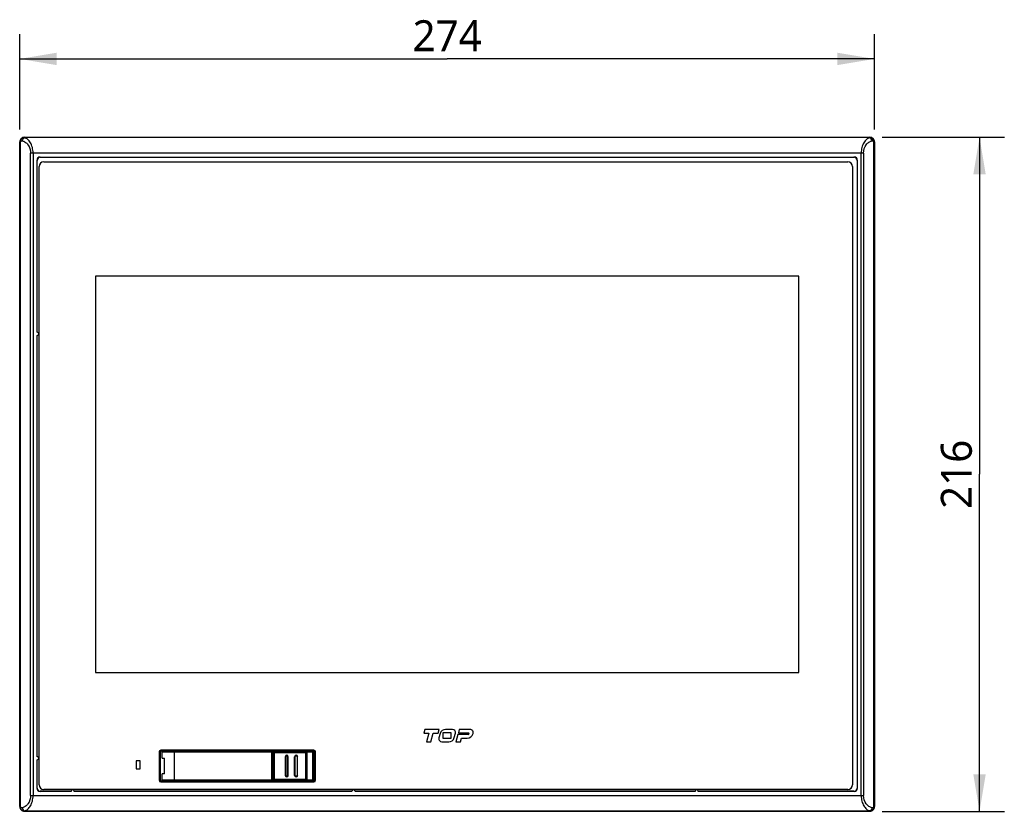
# Model space of a CAD drawing. Header units: inches. Extents: x 0 to 58.5, y 0 to 41.3.
# Tile 6 of 22: x 14.9 to 27.3, y 17.7 to 27.7. Entities that reach past the tile are written whole.
import ezdxf

# ---------------------------------------------------------------- set-up
doc = ezdxf.new("R2010")
doc.units = ezdxf.units.IN
doc.header["$LTSCALE"] = 3.215551
doc.header["$MEASUREMENT"] = 0
doc.layers.get('0').update_dxf_attribs({"linetype": 'CONTINUOUS'})
for name, color, linetype in [('3D-TOPRW1000WD_1_1_1-SHAPE', 7, 'CONTINUOUS'), ('3D-TOPRW1000WD_1_2_1-SHAPE', 7, 'CONTINUOUS'), ('3D-TOPRW1010WD-DIM', 7, 'CONTINUOUS')]:
    doc.layers.add(name, color=color, linetype=linetype)
doc.styles.add('TEXTSTYLE_3', font='malgun.ttf')
doc.dimstyles.new('DIMSTYLE_3', dxfattribs={"dimtxt": 0.390625, "dimasz": 0.46875, "dimexe": 0.125, "dimexo": 0.0625, "dimgap": 0.039062, "dimtad": 1, "dimdec": 5, "dimzin": 4, "dimdsep": 46, "dimtxsty": 'TEXTSTYLE_3', "dimblk": '_FILLED', "dimblk1": '_FILLED', "dimblk2": '_FILLED', "dimcen": 0.09, "dimadec": 5, "dimazin": 1, "dimtfac": 1, "dimtdec": 5, "dimtofl": 0, "dimtmove": 0, "dimatfit": 3, "dimldrblk": '_FILLED', "dimfxl": 1, "dimtolj": 1, "dimtzin": 4, "dimarcsym": 0})

# ---------------------------------------------------------------- blocks, each defined once
blk = doc.blocks.new('_FILLED')
at = {"color": 0, "linetype": 'BYBLOCK'}
blk.add_solid([(0, 0), (-1, 0.167), (-1, -0.167)], dxfattribs=at)
blk = doc.blocks.new('*D3')
at = {"layer": '3D-TOPRW1010WD-DIM', "color": 2, "linetype": 'CONTINUOUS'}
for p, q in [((14.902, 26.32), (14.902, 27.523)), ((25.689, 26.32), (25.689, 27.523)), ((14.902, 27.211), (20.296, 27.211)), ((25.689, 27.211), (20.296, 27.211))]:
    blk.add_line(p, q, dxfattribs=at)
at = {"layer": '3D-TOPRW1010WD-DIM', "color": 2, "linetype": 'CONTINUOUS', "xscale": 0.46875, "yscale": 0.46875, "zscale": 0.46875}
for p, rotation in [((14.902, 27.211), 180.000000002), ((25.689, 27.211), 2e-09)]:
    blk.add_blockref('_FILLED', p, dxfattribs=dict(at, rotation=rotation))
at = {"layer": '3D-TOPRW1010WD-DIM', "color": 2, "linetype": 'CONTINUOUS', "insert": (20.296, 27.699), "char_height": 0.3906, "width": 0.89844, "attachment_point": 2, "line_spacing_factor": 0.9, "style": 'TEXTSTYLE_3'}
blk.add_mtext('274', dxfattribs=at)
blk = doc.blocks.new('*D4')
at = {"layer": '3D-TOPRW1010WD-DIM', "color": 2, "linetype": 'CONTINUOUS'}
for p, q in [((25.787, 26.222), (27.327, 26.222)), ((27.014, 26.222), (27.014, 21.97)), ((27.014, 17.718), (27.014, 21.97)), ((25.787, 17.718), (27.327, 17.718))]:
    blk.add_line(p, q, dxfattribs=at)
at = {"layer": '3D-TOPRW1010WD-DIM', "color": 2, "linetype": 'CONTINUOUS', "xscale": 0.46875, "yscale": 0.46875, "zscale": 0.46875}
for p, rotation in [((27.014, 26.222), 90.0000000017), ((27.014, 17.718), 270.0000000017)]:
    blk.add_blockref('_FILLED', p, dxfattribs=dict(at, rotation=rotation))
at = {"layer": '3D-TOPRW1010WD-DIM', "color": 2, "linetype": 'CONTINUOUS', "insert": (26.526, 21.97), "char_height": 0.3906, "width": 0.89844, "attachment_point": 2, "rotation": 90, "line_spacing_factor": 0.9, "style": 'TEXTSTYLE_3'}
blk.add_mtext('216', dxfattribs=at)

msp = doc.modelspace()

# ---------------------------------------------------------------- linework, layer by layer
at = {"layer": '3D-TOPRW1000WD_1_1_1-SHAPE', "color": 7, "linetype": 'CONTINUOUS'}
for p, q in [((14.96366, 26.219811), (14.961057, 26.222414)), ((14.961057, 26.222414), (25.63051, 26.222414)), ((25.627907, 26.219811), (14.96366, 26.219811)), ((25.627907, 26.219811), (25.63051, 26.222414)), ((14.902083, 17.777452), (14.902083, 26.16344)), ((14.904507, 26.161017), (14.902083, 26.16344)), ((14.904507, 17.779875), (14.904507, 26.161017)), ((14.913547, 26.161017), (14.904507, 26.161017)), ((14.913547, 17.779875), (14.913547, 26.161017)), ((25.687061, 26.161016), (25.678021, 26.161016)), ((25.678021, 26.161016), (25.678021, 17.779875)), ((25.687061, 26.161016), (25.689485, 26.16344)), ((25.687061, 26.161016), (25.687061, 17.779875)), ((25.689485, 26.16344), (25.689485, 17.777452)), ((15.040452, 17.917661), (15.040452, 26.02323)), ((25.551116, 26.02323), (15.040452, 26.02323)), ((15.070728, 26.02323), (15.070728, 17.917661)), ((15.161776, 25.970446), (15.159709, 25.972512)), ((15.159709, 25.972512), (25.431859, 25.972512)), ((15.161776, 25.970446), (25.429792, 25.970446)), ((25.52084, 17.917661), (25.52084, 26.02323)), ((25.551116, 26.02323), (25.551116, 17.917661)), ((15.120489, 23.761684), (15.120489, 25.933292)), ((15.122555, 25.931225), (15.120489, 25.933292)), ((15.122555, 23.761784), (15.122555, 25.931225)), ((25.469012, 25.931225), (25.471079, 25.933292)), ((25.469012, 25.931225), (25.469012, 18.009666)), ((25.471079, 25.933292), (25.471079, 18.007599)), ((15.120489, 18.407353), (15.120489, 23.722515)), ((15.122555, 18.407454), (15.122555, 23.722414)), ((16.670961, 18.465323), (16.673022, 18.463261)), ((16.670961, 18.113364), (16.670961, 18.465323)), ((16.673022, 18.463261), (16.673022, 18.115425)), ((16.686706, 18.481069), (16.688768, 18.479007)), ((18.614368, 18.481069), (16.686706, 18.481069)), ((18.612306, 18.479007), (16.688768, 18.479007)), ((16.698422, 18.387769), (16.698422, 18.462572)), ((18.091059, 18.462572), (16.698422, 18.462572)), ((16.706569, 18.470446), (18.083185, 18.470446)), ((16.850902, 18.470446), (16.850902, 18.108241)), ((18.083185, 18.108241), (18.083185, 18.470177)), ((18.091059, 18.462572), (18.091059, 18.116115)), ((18.099835, 18.407782), (18.091059, 18.404588)), ((18.100171, 18.122629), (18.100171, 18.456057)), ((18.523811, 18.456057), (18.100277, 18.456057)), ((18.111982, 18.467868), (18.512, 18.467868)), ((18.111982, 18.467868), (18.111982, 18.110925)), ((18.26063, 18.407454), (18.252761, 18.407454)), ((18.252761, 18.407454), (18.252761, 18.171233)), ((18.26063, 18.407454), (18.26063, 18.171233)), ((18.291562, 18.407454), (18.283693, 18.407454)), ((18.283693, 18.171233), (18.283693, 18.407454)), ((18.291562, 18.171233), (18.291562, 18.407454)), ((18.378741, 18.407454), (18.370871, 18.407454)), ((18.370871, 18.171233), (18.370871, 18.407454)), ((18.378741, 18.171233), (18.378741, 18.407454)), ((18.409672, 18.407454), (18.401803, 18.407454)), ((18.401803, 18.407454), (18.401803, 18.171233)), ((18.409673, 18.171233), (18.409673, 18.407454)), ((18.48476, 18.472414), (18.60287, 18.472414)), ((18.48476, 18.472414), (18.48476, 18.467868)), ((18.512, 18.110819), (18.512, 18.467459)), ((18.610744, 18.46454), (18.520352, 18.46454)), ((18.523811, 18.456057), (18.523811, 18.122629)), ((18.60287, 18.106272), (18.60287, 18.472146)), ((18.610744, 18.46454), (18.610744, 18.114146)), ((18.620179, 18.471134), (18.620179, 18.107553)), ((18.622241, 18.105491), (18.622241, 18.473196)), ((15.120489, 18.007599), (15.120489, 18.368192)), ((15.122555, 18.009666), (15.122555, 18.368083)), ((16.698422, 18.387769), (16.727429, 18.387769)), ((16.727429, 18.190918), (16.727429, 18.387769)), ((16.727429, 18.190918), (16.698422, 18.190918)), ((16.698422, 18.116115), (16.698422, 18.190918)), ((18.099835, 18.170905), (18.091059, 18.174099)), ((18.252761, 18.171233), (18.26063, 18.171233)), ((18.283693, 18.171233), (18.291562, 18.171233)), ((18.370871, 18.171233), (18.378741, 18.171233)), ((18.401803, 18.171233), (18.409957, 18.171233)), ((16.673022, 18.115425), (16.670961, 18.113364)), ((16.688768, 18.09968), (16.686706, 18.097618)), ((18.614368, 18.097618), (16.686706, 18.097618)), ((18.612306, 18.09968), (16.688768, 18.09968)), ((16.698422, 18.116115), (18.090791, 18.116115)), ((16.706569, 18.108241), (18.083185, 18.108241)), ((18.100171, 18.122629), (18.523403, 18.122629)), ((18.512, 18.110819), (18.111982, 18.110818)), ((18.48476, 18.110819), (18.48476, 18.106272)), ((18.60287, 18.106272), (18.48476, 18.106272)), ((18.520352, 18.114146), (18.610476, 18.114146)), ((15.040452, 17.917661), (25.551116, 17.917661)), ((15.122555, 18.009666), (15.120489, 18.007599)), ((15.161776, 17.970446), (15.159709, 17.968379)), ((15.551798, 17.968379), (15.159709, 17.968379)), ((15.551689, 17.970446), (15.161776, 17.970446)), ((19.095097, 17.968379), (15.590959, 17.968379)), ((19.094996, 17.970446), (15.591059, 17.970446)), ((23.425805, 17.968379), (19.134266, 17.968379)), ((23.425705, 17.970446), (19.134366, 17.970446)), ((25.431859, 17.968379), (23.464966, 17.968379)), ((25.429792, 17.970446), (23.465075, 17.970446)), ((25.429792, 17.970446), (25.431859, 17.968379)), ((25.469012, 18.009666), (25.471079, 18.007599)), ((14.904507, 17.779875), (14.902083, 17.777452)), ((14.904507, 17.779875), (14.913547, 17.779875)), ((25.678021, 17.779874), (25.687061, 17.779874)), ((25.687061, 17.779875), (25.689485, 17.777452)), ((14.96366, 17.72108), (14.961057, 17.718477)), ((25.63051, 17.718477), (14.961057, 17.718477)), ((14.96366, 17.72108), (25.627907, 17.72108)), ((25.627907, 17.72108), (25.63051, 17.718477))]:
    msp.add_line(p, q, dxfattribs=at)
for centre, radius, start, end in [((14.961031, 26.163466), 0.058948, 89.9730667, 180.0269513), ((14.963844, 26.16066), 0.059151, 90.1780221, 148.0330212), ((25.627723, 26.16066), 0.059151, 31.9670943, 89.8221573), ((25.630536, 26.163466), 0.058948, 359.9730668, 90.0269952), ((15.122555, 23.742099), 0.019685, 263.9761098, 96.0238902), ((15.122555, 18.387769), 0.019685, 263.9736172, 96.0238902), ((18.083185, 18.462572), 0.007874, 0, 90), ((18.111982, 18.456053), 0.011813, 127.4876627, 143.3314963), ((18.111986, 18.456056), 0.011812, 90.0185063, 97.5174848), ((18.272162, 18.407454), 0.019543, 0.0000681, 179.9999199), ((18.390272, 18.407454), 0.019543, 0.0000681, 179.9999199), ((18.511999, 18.456054), 0.011812, 0.0185063, 7.5174848), ((18.60287, 18.46454), 0.007874, 0, 90), ((18.272162, 18.171233), 0.019543, 180.0000681, 359.9999199), ((18.390272, 18.171233), 0.019543, 180.0001011, 359.9999439), ((18.083185, 18.116115), 0.007874, 270, 360), ((18.111983, 18.122633), 0.011812, 180.0185063, 187.5174848), ((18.511997, 18.12263), 0.011812, 270.0185063, 277.5174848), ((18.60287, 18.114146), 0.007874, 270, 360), ((15.571374, 17.970446), 0.019685, 353.9761616, 186.0263828), ((19.114681, 17.970446), 0.019685, 353.9761616, 186.023829), ((23.44539, 17.970446), 0.019685, 353.9736172, 186.023829), ((14.961031, 17.777426), 0.058948, 179.9730667, 270.0269953), ((25.630536, 17.777426), 0.058948, 269.9730667, 0.0269513), ((14.963844, 17.780232), 0.059151, 211.9670943, 269.8221573), ((25.627723, 17.780232), 0.059151, 270.1780221, 328.0330212)]:
    msp.add_arc(centre, radius, start, end, dxfattribs=at)
for centre, major_axis, ratio, start_param, end_param in [((15.160009, 25.932992), (0.028051, -0.028051), 0.992432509, 2.359992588, 3.923192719), ((15.162076, 25.930925), (0.028051, -0.028051), 0.992432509, 2.359992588, 3.923192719), ((25.429492, 25.930925), (-0.028051, -0.028051), 0.992432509, 2.359992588, 3.923192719), ((25.431558, 25.932992), (0.028051, 0.028051), 0.992432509, -0.781600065, 0.781600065), ((16.686711, 18.465318), (0.011139, -0.011139), 0.99969546, -2.879851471, -2.356346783), ((16.688773, 18.463256), (-0.011139, 0.011139), 0.99969546, -0.78524587, 0.78524587), ((16.686711, 18.465318), (-0.011139, 0.011139), 0.99969546, -0.527303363, 0.261741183), ((16.686711, 18.465318), (0.011139, -0.011139), 0.99969546, 2.356346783, 2.61428929), ((18.111088, 18.456951), (-0.008352, 0.008352), 0.99992385, 5.49782522, 7.068545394), ((18.512319, 18.456376), (-0.008352, -0.008352), 0.99992385, 8.639417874, 10.210138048), ((18.612304, 18.471132), (-0.005569, -0.005569), 0.99969546, 8.63953209, 10.210023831), ((18.614365, 18.473193), (-0.005569, -0.005569), 0.99969546, 8.945147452, 10.210023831), ((16.686711, 18.113369), (0.011139, 0.011139), 0.99969546, 8.639532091, 10.210023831), ((16.688773, 18.11543), (0.011139, 0.011139), 0.99969546, 8.639532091, 10.210023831), ((18.111088, 18.121736), (0.008352, 0.008352), 0.99992385, -3.926952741, -2.356232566), ((18.512319, 18.122311), (0.008352, -0.008352), 0.99992385, 5.49782522, 7.068545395), ((18.612304, 18.107555), (0.005569, -0.005569), 0.99969546, -0.78524587, 0.78524587), ((18.614365, 18.105493), (0.005569, -0.005569), 0.99969546, -0.78524587, 0.506160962), ((15.160009, 18.007899), (0.028051, 0.028051), 0.992432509, 2.359992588, 3.923192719), ((15.162076, 18.009966), (0.028051, 0.028051), 0.992432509, 2.359992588, 3.923192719), ((25.429492, 18.009966), (-0.028051, 0.028051), 0.992432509, 2.359992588, 3.923192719), ((25.431558, 18.007899), (0.028051, -0.028051), 0.992432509, -0.781600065, 0.781600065)]:
    msp.add_ellipse(centre, major_axis=major_axis, ratio=ratio, start_param=start_param, end_param=end_param, dxfattribs=at)
for points, knots in [([(14.964652, 26.216507), (14.955098, 26.217424), (14.934668, 26.214185), (14.919126, 26.200353), (14.913663, 26.191976)], [0, 0, 0, 0, 0.489736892, 1, 1, 1, 1]), ([(14.934376, 26.177852), (14.935249, 26.187045), (14.941276, 26.204129), (14.956762, 26.215286), (14.964652, 26.216507)], [0, 0, 0, 0, 0.536319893, 1, 1, 1, 1]), ([(14.964652, 26.216507), (14.964577, 26.216901), (14.964329, 26.218015), (14.964091, 26.219195), (14.96366, 26.219811)], [0, 0, 0, 0, 0.347793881, 1, 1, 1, 1]), ([(15.070728, 26.02323), (15.070727, 26.047281), (15.065258, 26.092883), (15.041978, 26.152337), (15.008094, 26.19545), (14.978922, 26.212362), (14.964652, 26.216507)], [0, 0, 0, 0, 0.308499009, 0.582007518, 0.809397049, 1, 1, 1, 1]), ([(25.626915, 26.216507), (25.612653, 26.212364), (25.58349, 26.195465), (25.549607, 26.15236), (25.526315, 26.092904), (25.52084, 26.047288), (25.52084, 26.02323)], [0, 0, 0, 0, 0.190509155, 0.417824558, 0.691410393, 1, 1, 1, 1]), ([(25.626915, 26.216507), (25.62699, 26.216901), (25.627238, 26.218015), (25.627476, 26.219195), (25.627907, 26.219811)], [0, 0, 0, 0, 0.347795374, 1, 1, 1, 1]), ([(25.677905, 26.191976), (25.672443, 26.200353), (25.656898, 26.214181), (25.636469, 26.217429), (25.626915, 26.216507)], [0, 0, 0, 0, 0.510250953, 1, 1, 1, 1]), ([(25.657191, 26.177852), (25.656318, 26.187045), (25.650292, 26.204129), (25.634805, 26.215286), (25.626915, 26.216507)], [0, 0, 0, 0, 0.536319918, 1, 1, 1, 1]), ([(14.916719, 26.171217), (14.915701, 26.172945), (14.912612, 26.179244), (14.911425, 26.187377), (14.913663, 26.191976)], [0, 0, 0, 0, 0.281660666, 1, 1, 1, 1]), ([(14.913547, 26.161017), (14.913547, 26.161984), (14.913811, 26.165576), (14.915222, 26.169059), (14.916719, 26.171217)], [0, 0, 0, 0, 0.269225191, 1, 1, 1, 1]), ([(14.916719, 26.171217), (14.918619, 26.173955), (14.924201, 26.17832), (14.931209, 26.178588), (14.934376, 26.177852)], [0, 0, 0, 0, 0.506153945, 1, 1, 1, 1]), ([(14.934376, 26.177852), (14.947968, 26.174692), (14.975618, 26.162379), (15.024119, 26.115402), (15.040451, 26.060256), (15.040452, 26.02323)], [0, 0, 0, 0, 0.209777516, 0.443390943, 1, 1, 1, 1]), ([(25.551116, 26.02323), (25.551116, 26.060254), (25.567448, 26.115399), (25.615947, 26.162377), (25.643598, 26.174692), (25.657191, 26.177852)], [0, 0, 0, 0, 0.556583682, 0.790208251, 1, 1, 1, 1]), ([(25.657191, 26.177852), (25.660359, 26.178588), (25.667367, 26.178323), (25.672949, 26.173955), (25.674849, 26.171217)], [0, 0, 0, 0, 0.493837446, 1, 1, 1, 1]), ([(25.674849, 26.171217), (25.675912, 26.173022), (25.678986, 26.179337), (25.680105, 26.187454), (25.677905, 26.191976)], [0, 0, 0, 0, 0.294133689, 1, 1, 1, 1]), ([(25.674849, 26.171217), (25.67532, 26.170537), (25.677186, 26.167463), (25.678021, 26.163781), (25.678021, 26.161016)], [0, 0, 0, 0, 0.230190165, 1, 1, 1, 1]), ([(16.698422, 18.462572), (16.698422, 18.464612), (16.700251, 18.468858), (16.704521, 18.470446), (16.706569, 18.470446)], [0, 0, 0, 0, 0.499130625, 1, 1, 1, 1]), ([(18.265396, 18.416784), (18.267313, 18.418161), (18.272123, 18.419794), (18.276944, 18.418191), (18.278869, 18.416826)], [0, 0, 0, 0, 0.500017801, 1, 1, 1, 1]), ([(18.383506, 18.416784), (18.385423, 18.418161), (18.390233, 18.419794), (18.395054, 18.418191), (18.396979, 18.416826)], [0, 0, 0, 0, 0.500017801, 1, 1, 1, 1]), ([(18.278927, 18.161902), (18.27701, 18.160526), (18.2722, 18.158893), (18.26738, 18.160496), (18.265454, 18.16186)], [0, 0, 0, 0, 0.500017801, 1, 1, 1, 1]), ([(18.397038, 18.161902), (18.395121, 18.160526), (18.39031, 18.158893), (18.38549, 18.160496), (18.383565, 18.161861)], [0, 0, 0, 0, 0.500009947, 1, 1, 1, 1]), ([(16.706569, 18.108241), (16.704522, 18.108241), (16.700251, 18.109828), (16.698422, 18.114074), (16.698422, 18.116115)], [0, 0, 0, 0, 0.500791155, 1, 1, 1, 1]), ([(15.040452, 17.917661), (15.040451, 17.880637), (15.02412, 17.825492), (14.975621, 17.778514), (14.947969, 17.766199), (14.934376, 17.76304)], [0, 0, 0, 0, 0.556583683, 0.790208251, 1, 1, 1, 1]), ([(14.964652, 17.724384), (14.978915, 17.728528), (15.008078, 17.745426), (15.04196, 17.788532), (15.065253, 17.847988), (15.070727, 17.893603), (15.070728, 17.917661)], [0, 0, 0, 0, 0.190509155, 0.417824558, 0.691410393, 1, 1, 1, 1]), ([(25.52084, 17.917661), (25.52084, 17.89361), (25.52631, 17.848008), (25.54959, 17.788554), (25.583473, 17.745441), (25.612646, 17.72853), (25.626915, 17.724384)], [0, 0, 0, 0, 0.308499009, 0.582007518, 0.809397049, 1, 1, 1, 1]), ([(25.657191, 17.76304), (25.643599, 17.766199), (25.615949, 17.778513), (25.567449, 17.825489), (25.551117, 17.880636), (25.551116, 17.917661)], [0, 0, 0, 0, 0.209777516, 0.443390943, 1, 1, 1, 1]), ([(14.916719, 17.769675), (14.915655, 17.767869), (14.912582, 17.761554), (14.911463, 17.753437), (14.913663, 17.748915)], [0, 0, 0, 0, 0.294133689, 1, 1, 1, 1]), ([(14.916719, 17.769675), (14.916247, 17.770354), (14.914382, 17.773428), (14.913547, 17.777111), (14.913547, 17.779875)], [0, 0, 0, 0, 0.230190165, 1, 1, 1, 1]), ([(14.934376, 17.76304), (14.931209, 17.762304), (14.924201, 17.762569), (14.918619, 17.766936), (14.916719, 17.769675)], [0, 0, 0, 0, 0.493837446, 1, 1, 1, 1]), ([(25.674849, 17.769675), (25.672949, 17.766937), (25.667366, 17.762571), (25.660359, 17.762304), (25.657191, 17.76304)], [0, 0, 0, 0, 0.506153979, 1, 1, 1, 1]), ([(25.678021, 17.779875), (25.678021, 17.778907), (25.677756, 17.775315), (25.676346, 17.771832), (25.674849, 17.769675)], [0, 0, 0, 0, 0.269225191, 1, 1, 1, 1]), ([(25.674849, 17.769675), (25.675867, 17.767947), (25.678956, 17.761647), (25.680142, 17.753514), (25.677905, 17.748915)], [0, 0, 0, 0, 0.281660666, 1, 1, 1, 1]), ([(14.913663, 17.748915), (14.919125, 17.740538), (14.934669, 17.726711), (14.955098, 17.723463), (14.964652, 17.724384)], [0, 0, 0, 0, 0.510250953, 1, 1, 1, 1]), ([(14.934376, 17.76304), (14.935249, 17.753847), (14.941276, 17.736763), (14.956762, 17.725606), (14.964652, 17.724384)], [0, 0, 0, 0, 0.536319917, 1, 1, 1, 1]), ([(14.964652, 17.724384), (14.964577, 17.723991), (14.964329, 17.722877), (14.964091, 17.721696), (14.96366, 17.72108)], [0, 0, 0, 0, 0.347795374, 1, 1, 1, 1]), ([(25.657191, 17.76304), (25.656318, 17.753847), (25.650292, 17.736763), (25.634805, 17.725606), (25.626915, 17.724384)], [0, 0, 0, 0, 0.536319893, 1, 1, 1, 1]), ([(25.626915, 17.724384), (25.636469, 17.723467), (25.656899, 17.726706), (25.672441, 17.740539), (25.677905, 17.748915)], [0, 0, 0, 0, 0.489736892, 1, 1, 1, 1]), ([(25.626915, 17.724384), (25.62699, 17.723991), (25.627238, 17.722877), (25.627476, 17.721696), (25.627907, 17.72108)], [0, 0, 0, 0, 0.347793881, 1, 1, 1, 1])]:
    msp.add_open_spline(points, degree=3, knots=knots, dxfattribs=at)
for points in [[(14.913663, 26.191976), (14.907815, 26.182942), (14.904526, 26.171778), (14.904507, 26.161016)], [(25.687061, 26.161016), (25.687037, 26.171778), (25.683747, 26.182939), (25.677905, 26.191977)], [(18.100171, 18.456057), (18.100171, 18.458535), (18.101031, 18.461125), (18.102511, 18.463112)], [(18.104792, 18.465427), (18.106409, 18.466667), (18.10842, 18.4675), (18.11044, 18.467766)], [(18.26063, 18.407454), (18.260631, 18.410946), (18.262559, 18.414747), (18.265396, 18.416784)], [(18.278869, 18.416826), (18.280905, 18.415383), (18.282493, 18.413115), (18.283208, 18.410724)], [(18.283208, 18.410724), (18.283524, 18.409668), (18.283693, 18.408556), (18.283693, 18.407454)], [(18.378741, 18.407454), (18.378741, 18.410946), (18.380669, 18.414747), (18.383506, 18.416784)], [(18.396979, 18.416826), (18.399015, 18.415383), (18.400603, 18.413115), (18.401318, 18.410724)], [(18.401318, 18.410724), (18.401634, 18.409668), (18.401803, 18.408556), (18.401803, 18.407454)], [(18.512, 18.467868), (18.515014, 18.467868), (18.518221, 18.466539), (18.520352, 18.464408)], [(18.520352, 18.464408), (18.522141, 18.462619), (18.523379, 18.460108), (18.52371, 18.457599)], [(18.261115, 18.167963), (18.2608, 18.169018), (18.26063, 18.170131), (18.26063, 18.171233)], [(18.265454, 18.16186), (18.263418, 18.163304), (18.261831, 18.165571), (18.261115, 18.167963)], [(18.283693, 18.171233), (18.283693, 18.167741), (18.281764, 18.163939), (18.278927, 18.161902)], [(18.383565, 18.161861), (18.380698, 18.163892), (18.378741, 18.167719), (18.378741, 18.171233)], [(18.401803, 18.171233), (18.401803, 18.167741), (18.399874, 18.163939), (18.397038, 18.161902)], [(18.103631, 18.114278), (18.101841, 18.116068), (18.100603, 18.118579), (18.100273, 18.121088)], [(18.111982, 18.110819), (18.108969, 18.110819), (18.105761, 18.112148), (18.103631, 18.114278)], [(18.520352, 18.114278), (18.518562, 18.112489), (18.516051, 18.111251), (18.513542, 18.11092)], [(18.523811, 18.122629), (18.523811, 18.119616), (18.522482, 18.116409), (18.520352, 18.114278)], [(14.904507, 17.779875), (14.90453, 17.769113), (14.90782, 17.757953), (14.913663, 17.748915)], [(25.677905, 17.748915), (25.683752, 17.75795), (25.687042, 17.769113), (25.687061, 17.779875)]]:
    msp.add_open_spline(points, degree=3, dxfattribs=at)
at = {"layer": '3D-TOPRW1000WD_1_2_1-SHAPE', "color": 7, "linetype": 'CONTINUOUS'}
for p, q in [((15.146177, 18.053123), (15.146177, 25.852335)), ((15.205233, 25.911391), (25.350902, 25.911391)), ((25.409957, 25.852335), (25.409957, 18.053123)), ((15.856807, 24.470446), (15.856807, 19.470446)), ((24.73476, 24.470446), (15.856807, 24.470446)), ((24.73476, 19.470446), (24.73476, 24.470446)), ((15.856807, 19.470446), (24.73476, 19.470446)), ((20.015856, 18.75195), (20.003527, 18.705909)), ((20.003527, 18.705909), (20.064681, 18.705909)), ((20.193393, 18.75195), (20.015856, 18.75195)), ((20.064681, 18.705909), (20.034838, 18.594461)), ((20.090475, 18.594461), (20.120318, 18.705909)), ((20.120318, 18.705909), (20.181064, 18.705909)), ((20.181064, 18.705909), (20.193393, 18.75195)), ((20.206025, 18.698246), (20.191503, 18.644015)), ((20.247272, 18.711414), (20.344296, 18.711414)), ((20.247272, 18.634989), (20.247272, 18.711414)), ((20.362061, 18.75195), (20.276, 18.75195)), ((20.344296, 18.711414), (20.344296, 18.634989)), ((20.38557, 18.648165), (20.400091, 18.702396)), ((20.4318, 18.685926), (20.407308, 18.594461)), ((20.559414, 18.685926), (20.4318, 18.685926)), ((20.449479, 18.75195), (20.437565, 18.707457)), ((20.437565, 18.707457), (20.565038, 18.707457)), ((20.585054, 18.75195), (20.449479, 18.75195)), ((20.462951, 18.594461), (20.475621, 18.641776)), ((20.475621, 18.641776), (20.547666, 18.641776)), ((20.034838, 18.594461), (20.090475, 18.594461)), ((20.229533, 18.594461), (20.315594, 18.594461)), ((20.344296, 18.634989), (20.247272, 18.634989)), ((20.407308, 18.594461), (20.462951, 18.594461)), ((16.661925, 18.468477), (16.661925, 18.110209)), ((18.614681, 18.488162), (16.681611, 18.488162)), ((18.634366, 18.110209), (18.634366, 18.468477)), ((16.372555, 18.356272), (16.372555, 18.25391)), ((16.423737, 18.356272), (16.372555, 18.356272)), ((16.423737, 18.25391), (16.423737, 18.356272)), ((16.372555, 18.25391), (16.423737, 18.25391)), ((16.681611, 18.090524), (18.614681, 18.090524)), ((25.350902, 17.994068), (15.205233, 17.994068))]:
    msp.add_line(p, q, dxfattribs=at)
for centre, radius, start, end in [((15.205233, 25.852335), 0.059055, 90, 180), ((25.350902, 25.852335), 0.059055, 0, 90), ((20.229533, 18.633832), 0.03937, 165.00945, 270), ((20.276, 18.679509), 0.072441, 90, 165.00945), ((20.315594, 18.666902), 0.072441, 270, 345.00945), ((20.362061, 18.71258), 0.03937, 345.00945, 90), ((20.547666, 18.72155), 0.079773, 270, 344.2694976), ((20.559414, 18.699504), 0.013578, 270, 360), ((20.565038, 18.699504), 0.007953, 0, 90), ((20.585054, 18.711019), 0.040931, 344.2694976, 90), ((16.681611, 18.468477), 0.019685, 90, 180), ((18.614681, 18.468477), 0.019685, 0, 90), ((15.205233, 18.053123), 0.059055, 180, 270), ((16.681611, 18.110209), 0.019685, 180, 270), ((18.614681, 18.110209), 0.019685, 270, 360), ((25.350902, 18.053123), 0.059055, 270, 360)]:
    msp.add_arc(centre, radius, start, end, dxfattribs=at)

# ---------------------------------------------------------------- dimensions: what is measured, and where the dimension line sits
at = {"layer": '3D-TOPRW1010WD-DIM', "color": 2, "linetype": 'CONTINUOUS'}
dim = msp.add_linear_dim(base=(25.689485, 27.210606), p1=(14.902083, 26.25719), p2=(25.689485, 26.25719), dimstyle='DIMSTYLE_3', dxfattribs=at)
dim.commit()
dim.dimension.update_dxf_attribs({"geometry": '*D3', "text_midpoint": (20.29874, 27.210606), "dimtype": 160})
dim = msp.add_linear_dim(base=(27.014106, 17.718477), p1=(25.72426, 26.222414), p2=(25.72426, 17.718477), angle=270, dimstyle='DIMSTYLE_3', dxfattribs=at)
dim.commit()
dim.dimension.update_dxf_attribs({"geometry": '*D4', "text_midpoint": (27.014106, 21.971232), "dimtype": 160})

doc.saveas('drawing.dxf')
